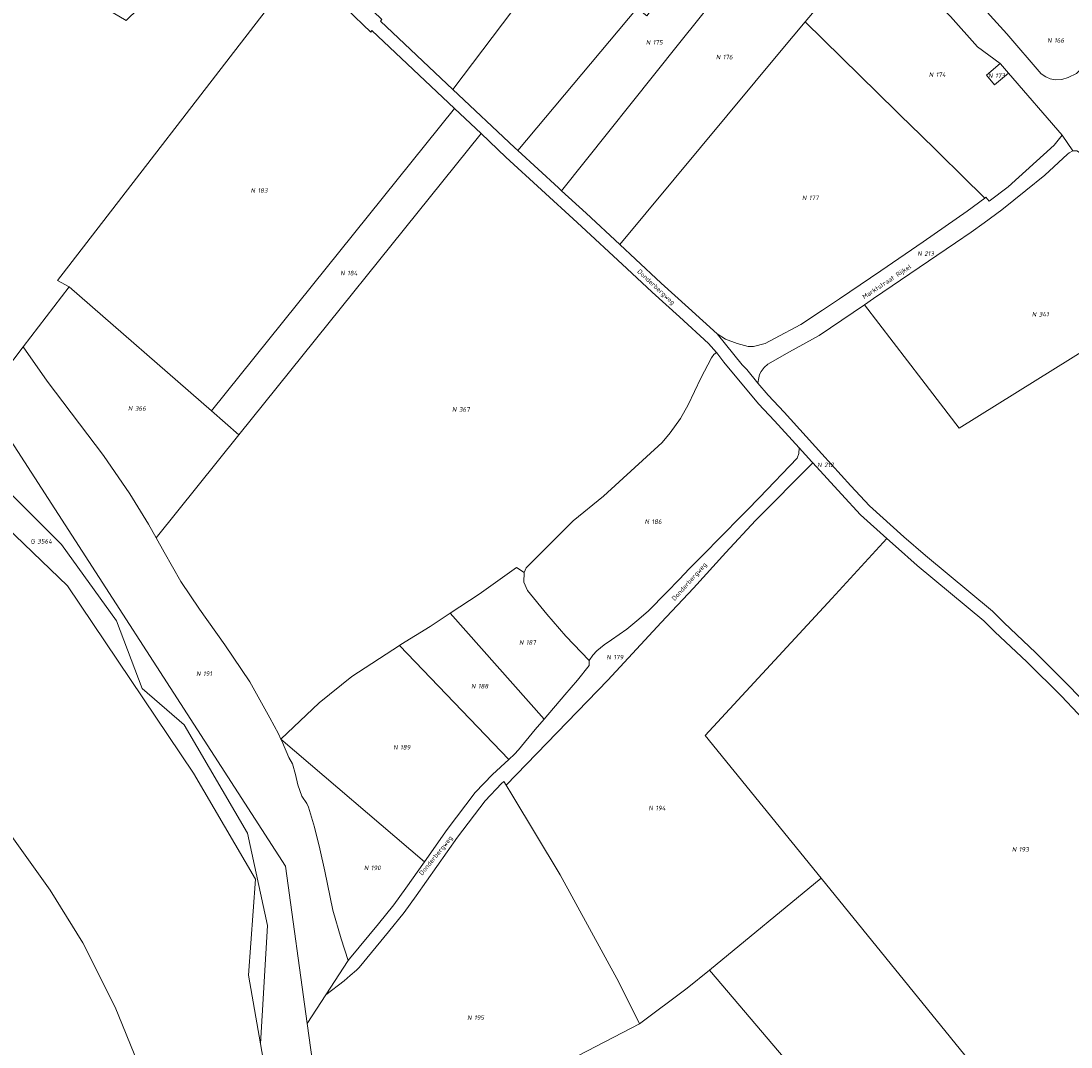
# Model space of a CAD drawing. Extents: x 197416 to 200266, y 360809 to 364638.
# Tile 12 of 17: x 198879 to 199290, y 362887 to 363288. Entities that reach past the tile are written whole.
import ezdxf
from ezdxf.enums import TextEntityAlignment as Align
from ezdxf.lldxf.tags import DXFTag

# ---------------------------------------------------------------- set-up
doc = ezdxf.new("R2010")
doc.units = 0
for name, color, linetype, lineweight in [('B-SB-KG-GRENS_PERCEEL-S', 30, 'Continuous', 25), ('B-SB-OG-BEBOUWING_STRAATNAAM-T18', 30, 'Continuous', 18), ('B-WE-KG-GRENS_PERCEEL-G', 30, 'KG-PERCEEL', 18)]:
    doc.layers.add(name, color=color, linetype=linetype, lineweight=lineweight)
doc.styles.add('NLCS-ISO', font='NLCS-ISO.ttf', dxfattribs={"height": 1.8})
doc.styles.add('NLCS-ISO-M1000-T18', font='NLCS-ISO.ttf', dxfattribs={"height": 1.8})
tags = doc.linetypes.add('KG-PERCEEL', pattern='A,5.5,-2,["P",Standard,S=1.8,R=0,X=-0.5,Y=-0.9],-2,5.5,-2,[5,NLCS.shx,S=0.75,R=0,X=0,Y=0],-2', length=19).pattern_tags.tags
tags[6] = DXFTag(74, 10)

# ---------------------------------------------------------------- blocks, each defined once
blk = doc.blocks.new('SKG-PERCEELNUMMER-SO')
at = {"style": 'NLCS-ISO', "oblique": 10, "flags": 1}
for tag, p in [('GEMEENTECODE', (0, 2.55)), ('PERCEELGROOTTE', (0, -2.45))]:
    blk.add_attdef(tag, text='', height=1.8, dxfattribs=at).set_placement(p, align=Align.MIDDLE_CENTER)
at = {"style": 'NLCS-ISO', "oblique": 10}
blk.add_attdef('SECTIE', text='', height=1.8, dxfattribs=at).set_placement((-0.5, 0), align=Align.MIDDLE_RIGHT)
blk.add_attdef('PERCEELNUMMER', text='', height=1.8, dxfattribs=at).set_placement((0.5, 0), align=Align.MIDDLE_LEFT)

msp = doc.modelspace()

# ---------------------------------------------------------------- linework, layer by layer
at = {"layer": 'B-WE-KG-GRENS_PERCEEL-G', "flags": 128}
for points in [[(198183.686, 363319.761), (198183.846, 363318.853), (198222.119, 363289.205), (198292.968, 363250.441), (198312.372, 363240.036), (198411.949, 363206.326), (198457.386, 363192.638), (198494.739, 363181.384), (198515.462, 363175.14), (198551.634, 363163.942), (198627.343, 363140.502), (198637.586, 363135.014), (198697.337, 363103.007), (198681.612, 363089.582), (198759.248, 363004.423), (198761.614, 363001.085), (198777.246, 362975.665), (198819.605, 362896.827), (198840.966, 362846.978), (198840.98, 362846.912), (198856.866, 362772.896), (198842.867, 362718.119), (198826.137, 362696.381), (198794.198, 362639.514), (198775.127, 362606.563), (198767.008, 362601.172), (198751.21, 362619.595), (198745.213, 362618.913), (198687.794, 362530.414), (198670.836, 362518.153), (198676.34, 362512.605), (198663.391, 362503.239), (198664.575, 362496.943), (198664.322, 362493.465), (198663.784, 362486.088), (198638.899, 362479.474), (198613.107, 362463.331), (198605.417, 362461.791), (198590.376, 362450.815), (198551.491, 362429.516), (198550.624, 362429.017), (198498.988, 362399.436), (198506.79, 362397.369), (198559.168, 362383.172), (198616.649, 362367.282), (198634.393, 362378.103), (198648.92, 362387.477), (198664.058, 362396.451), (198680.008, 362405.224), (198702.008, 362417.536), (198730.273, 362431.952), (198751.249, 362443.818), (198767.57, 362454.194), (198781.856, 362464.539), (198795.335, 362474.261), (198808.621, 362483.165), (198821.081, 362493.071), (198833.531, 362503.587), (198846.577, 362515.124), (198858.611, 362526.444), (198867.618, 362536.307), (198875.808, 362546.771), (198882.979, 362557.425), (198886.959, 362563.772), (198886.966, 362563.783), (198889.388, 362567.87), (198897.558, 362581.846), (198900.113, 362586.435), (198906.138, 362597.257), (198915.54, 362615.716), (198923.715, 362631.74), (198931.079, 362648.377), (198937.626, 362663.798), (198942.137, 362677.803), (198945.422, 362689.376), (198952.076, 362742.997), (198951.327, 362765.758), (198948.768, 362795.638), (198943.947, 362815.568), (198936.706, 362841.402), (198929.868, 362864.392), (198924.632, 362880.468), (198915.762, 362902.249), (198903.041, 362927.497), (198890.308, 362948.066), (198875.343, 362969.046), (198859.768, 362989.821), (198843.376, 363009.992), (198826.176, 363031.18), (198811.198, 363049.109), (198793.982, 363066.031), (198779.396, 363079.491), (198761.359, 363094.18), (198745.744, 363104.393), (198726.275, 363116.042), (198706.802, 363127.08), (198669.674, 363145.291), (198639.645, 363159.416), (198612.455, 363172.109), (198576.939, 363186.661), (198538.782, 363201.833), (198523.763, 363207.372), (198483.974, 363221.093), (198476.621, 363223.199), (198465.874, 363226.413), (198458.069, 363228.658), (198447.441, 363231.921), (198434.963, 363236.575), (198419.003, 363242.59), (198402.424, 363249.201), (198368.041, 363262.811), (198338.3, 363278.336), (198324.541, 363286.423), (198311.36, 363296.351), (198296.319, 363308.076), (198280.435, 363321.412), (198268.438, 363333.395), (198249.407, 363352.57), (198233.657, 363370.178), (198219.517, 363388.628), (198210.12, 363403.096), (198203.65, 363412.94), (198197.384, 363422.786), (198191.505, 363433.31), (198186.377, 363444.988), (198182.002, 363332.472)], [(199047.918, 363261.446), (199133.286, 363374.546), (199133.219, 363374.604), (199128.504, 363378.625), (199101.548, 363404.641), (199101.36, 363404.88), (199081.597, 363384.871), (199074.479, 363377.679), (199061.205, 363389.498), (198993.166, 363315.479), (199000.396, 363307.87), (199020.15, 363288.79), (199019.602, 363288.154)], [(199047.918, 363261.446), (199072.049, 363238.707), (199073.314, 363237.544), (199120.027, 363293.223), (199123.787, 363290.243), (199162.678, 363339.963), (199157.315, 363344.096), (199163.204, 363352.439), (199158.057, 363355.951), (199148.478, 363363.59), (199143.872, 363366.819), (199137.238, 363371.438), (199133.286, 363374.546)], [(198879.788, 363160.686), (198897.806, 363184.208), (198893.204, 363186.626), (198980.134, 363299.477), (198987.803, 363309.322), (198982.748, 363315.646), (198978.924, 363321.219), (198975.14, 363327.541), (198972.115, 363333.902), (198970.664, 363337.716), (198920.04, 363288.483), (198797.161, 363360.927), (198745.22, 363257.069), (198788.748, 363230.213), (198777.997, 363210.121), (198850.733, 363159.454), (198863.87, 363139.906), (198864.206, 363140.345)], [(199394.339, 362914.715), (199392.871, 362915.504), (199391.337, 362917.048), (199368.536, 362941.538), (199367.241, 362942.916), (199359.99, 362950.631), (199345.352, 362967.538), (199329.69, 362985.1), (199315.218, 363000.326), (199289.629, 363027.436), (199276.065, 363040.995), (199263.497, 363052.8), (199259.06, 363057.236), (199232.883, 363079.013), (199224.363, 363086.398), (199210.946, 363098.489), (199203.631, 363106.366), (199192.263, 363118.867), (199177.507, 363135.156), (199171.265, 363141.775), (199167.294, 363146.527), (199162.914, 363151.788), (199161.074, 363153.636), (199151.273, 363165.766), (199140.157, 363175.94), (199129.437, 363185.702), (199119.383, 363194.996), (199113.235, 363200.718), (199100.059, 363212.981), (199090.444, 363221.812), (199089.254, 363222.905), (199073.314, 363237.544), (199072.049, 363238.707), (199047.918, 363261.446), (199019.602, 363288.154), (199020.15, 363288.79), (199000.396, 363307.87), (198993.166, 363315.479), (198992.684, 363315.986), (198984.73, 363326.952), (198979.187, 363337.989), (198976.857, 363344.319), (198975.322, 363350.419), (198975.185, 363354.443), (198966.558, 363353.095), (198966.886, 363352.042), (198968.117, 363345.558), (198970.046, 363339.341), (198970.664, 363337.716), (198972.115, 363333.902), (198975.14, 363327.541), (198978.924, 363321.219), (198982.748, 363315.646), (198987.803, 363309.322), (198988.734, 363310.442), (198996.837, 363302.142), (199006.286, 363293.022), (199015.779, 363283.927), (199016.226, 363284.473), (199048.517, 363254.011), (199058.956, 363244.175), (199068.691, 363235.001), (199096.573, 363209.394), (199115.963, 363191.349), (199125.934, 363182.131), (199136.542, 363172.471), (199147.896, 363162.079), (199151.051, 363158.463), (199151.584, 363157.852), (199153.904, 363154.758), (199167.513, 363138.465), (199173.82, 363131.778), (199183.474, 363121.122), (199188.38, 363115.706), (199188.756, 363115.293), (199199.939, 363102.993), (199207.435, 363094.923), (199217.706, 363085.667), (199221.063, 363082.64), (199229.659, 363075.192), (199255.683, 363053.54), (199259.99, 363049.234), (199272.576, 363037.414), (199286.057, 363023.936), (199311.64, 362996.833), (199325.99, 362981.736), (199341.571, 362964.266), (199356.264, 362947.294), (199379.876, 362922.181), (199389.249, 362912.283)], [(199162.678, 363339.963), (199123.787, 363290.243), (199120.027, 363293.223), (199073.314, 363237.544), (199089.254, 363222.905), (199090.444, 363221.812), (199136.227, 363279.142), (199176.526, 363329.509)], [(199176.526, 363329.509), (199136.227, 363279.142), (199090.444, 363221.812), (199100.059, 363212.981), (199113.235, 363200.718), (199176.376, 363276.671), (199185.819, 363287.949), (199210.817, 363317.688), (199200.841, 363325.184), (199183.502, 363338.217)], [(199286.322, 363243.586), (199265.349, 363267.873), (199259.872, 363263.284), (199256.714, 363267.048), (199262.127, 363271.576), (199253.214, 363278.124), (199242.699, 363289.996), (199233.084, 363299.859), (199229.716, 363303.143), (199223.366, 363308.19), (199213.169, 363315.906), (199210.817, 363317.688), (199185.819, 363287.949), (199228.6, 363245.965), (199229.625, 363244.978), (199256.043, 363218.93), (199256.445, 363219.236), (199257.844, 363217.783), (199265.192, 363223.36), (199283.224, 363239.651)], [(198987.803, 363309.322), (198980.134, 363299.477), (198893.204, 363186.626), (198897.806, 363184.208), (198953.394, 363135.686), (199048.517, 363254.011), (199016.226, 363284.473), (199015.779, 363283.927), (199006.286, 363293.022), (198996.837, 363302.142), (198988.734, 363310.442)], [(199545.828, 363018.919), (199630.076, 362942.361), (199633.004, 362938.706), (199633.366, 362938.254), (199651.195, 362919.961), (199664.735, 362905.211), (199675.278, 362892.941), (199690.282, 362875.564), (199691.807, 362873.904), (199708.164, 362856.114), (199727.633, 362836.006), (199744.73, 362820.42), (199745.159, 362820.028), (199764.482, 362803.077), (199778.718, 362791.412), (199783.503, 362787.677), (199806.378, 362771.348), (199822.617, 362760.032), (199827.299, 362756.769), (199835.754, 362751.186), (199848.157, 362743.233), (199856.868, 362738.078), (199865.551, 362732.157), (199881.306, 362723.361), (199899.049, 362713.941), (199908.778, 362708.934), (199908.923, 362708.86), (199919.54, 362706.01), (199919.591, 362706.006), (199928.748, 362705.308), (199940.496, 362704.907), (199946.178, 362703.179), (199951.643, 362700.876), (199949.918, 362711.377), (199940.913, 362713.697), (199929.809, 362714.216), (199921.404, 362714.774), (199908.988, 362721.165), (199907.838, 362721.754), (199907.045, 362719.716), (199892.135, 362727.586), (199882.631, 362732.6), (199864.634, 362743.603), (199860.382, 362746.204), (199847.414, 362754.209), (199831.088, 362764.821), (199821.228, 362771.767), (199807.992, 362781.093), (199792.08, 362793.08), (199777.844, 362804.33), (199776.279, 362805.264), (199771.008, 362809.587), (199759.286, 362819.387), (199746.035, 362831.303), (199744.012, 362833.122), (199726.202, 362850.362), (199723.495, 362853.173), (199714.502, 362862.506), (199714.255, 362862.762), (199711.091, 362866.162), (199704.919, 362872.795), (199694.463, 362884.271), (199689.982, 362890.536), (199674.258, 362908.622), (199665.755, 362917.463), (199645.205, 362938.544), (199636.701, 362947.268), (199606.007, 362975.865), (199570.276, 363008.147), (199540.904, 363034.544), (199535.514, 363040.131), (199526.245, 363048.472), (199527.294, 363049.599), (199493.668, 363079.937), (199489.262, 363083.899), (199487.95, 363082.486), (199468.714, 363100.328), (199461.878, 363105.949), (199443.159, 363122.878), (199440.439, 363125.337), (199425.278, 363139.063), (199407.203, 363155.366), (199385.506, 363174.606), (199386.528, 363176.055), (199379.509, 363182.339), (199371.941, 363189.005), (199371.034, 363189.805), (199361.422, 363198.404), (199357.014, 363202.409), (199350.389, 363208.393), (199345.661, 363212.602), (199342.481, 363215.027), (199332.757, 363222.2), (199331.151, 363219.415), (199317.329, 363227.775), (199305.045, 363235.095), (199301.785, 363237.839), (199301.063, 363238.512), (199304.594, 363263.202), (199306.162, 363274.127), (199315.299, 363290.555), (199317.332, 363293.932), (199308.944, 363293.596), (199307.811, 363293.551), (199296.661, 363274.184), (199294.246, 363270.076), (199292.012, 363267.651), (199288.634, 363266.082), (199286.28, 363265.336), (199283.556, 363265.232), (199281.593, 363265.579), (199279.897, 363266.442), (199278.081, 363267.607), (199264.657, 363283.219), (199258.224, 363290.356), (199252.882, 363296.568), (199233.084, 363299.859), (199242.699, 363289.996), (199253.214, 363278.124), (199262.127, 363271.576), (199262.238, 363271.494), (199265.349, 363267.873), (199286.322, 363243.586), (199290.585, 363237.473), (199292.087, 363237.428), (199293.155, 363236.802), (199294.042, 363235.269), (199299.8, 363230.034), (199309.415, 363223.42), (199328.526, 363212.576), (199328.92, 363213.263), (199337.757, 363206.414), (199343.932, 363200.659), (199347.635, 363197.208), (199359.046, 363186.85), (199358.094, 363185.354), (199385.161, 363160.91), (199385.356, 363160.734), (199391.555, 363155.58), (199394.893, 363152.498), (199451.265, 363102.074), (199452.936, 363102.698)], [(199252.882, 363296.568), (199258.224, 363290.356), (199264.657, 363283.219), (199278.081, 363267.607), (199279.897, 363266.442), (199281.593, 363265.579), (199283.556, 363265.232), (199286.28, 363265.336), (199288.634, 363266.082), (199292.012, 363267.651), (199294.246, 363270.076), (199296.661, 363274.184), (199307.811, 363293.551), (199299.413, 363293.221), (199294.194, 363293.035), (199287.983, 363292.849), (199281.819, 363292.981), (199276.24, 363293.296), (199270.79, 363293.763), (199266.529, 363294.303), (199261.108, 363295.201), (199257.838, 363295.744), (199253.977, 363296.385)], [(198984.148, 362822.108), (198972.64, 362887.956), (198967.948, 362914.8), (198970.605, 362952.327), (198946.447, 362993.88), (198897.057, 363067.143), (198845.833, 363116.352), (198839.425, 363122.508), (198746.166, 363208.67), (198710.896, 363230.113), (198647.964, 363250.667), (198649.716, 363261.842), (198644.559, 363267.551), (198513.268, 363288.015), (198511.652, 363285.863), (198465.874, 363226.413), (198476.621, 363223.199), (198483.974, 363221.093), (198523.763, 363207.372), (198538.782, 363201.833), (198576.939, 363186.661), (198612.455, 363172.109), (198639.645, 363159.416), (198669.674, 363145.291), (198706.802, 363127.08), (198726.275, 363116.042), (198745.744, 363104.393), (198761.359, 363094.18), (198779.396, 363079.491), (198793.982, 363066.031), (198811.198, 363049.109), (198826.176, 363031.18), (198843.376, 363009.992), (198859.768, 362989.821), (198875.343, 362969.046), (198890.308, 362948.066), (198903.041, 362927.497), (198915.762, 362902.249), (198924.632, 362880.468), (198929.868, 362864.392), (198936.706, 362841.402), (198943.947, 362815.568), (198948.768, 362795.638), (198951.327, 362765.758), (198952.076, 362742.997), (198945.422, 362689.376), (198942.137, 362677.803), (198937.626, 362663.798), (198931.079, 362648.377), (198923.715, 362631.74), (198915.54, 362615.716), (198906.138, 362597.257), (198900.113, 362586.435), (198933.1, 362576.186), (198956.9, 362629.225), (198982.163, 362687.565), (198972.594, 362690.767), (198971.421, 362706.467), (198978.537, 362708.092), (198986.269, 362810.003)], [(199151.273, 363165.766), (199154.537, 363163.731), (199159.108, 363162.017), (199163.488, 363160.874), (199165.583, 363160.873), (199170.14, 363162.054), (199173.775, 363163.943), (199184.125, 363169.471), (199192.577, 363175.072), (199199.157, 363179.549), (199215.433, 363190.496), (199231.985, 363201.797), (199249.235, 363213.758), (199256.043, 363218.93), (199229.625, 363244.978), (199228.6, 363245.965), (199185.819, 363287.949), (199176.376, 363276.671), (199113.235, 363200.718), (199119.383, 363194.996), (199129.437, 363185.702), (199140.157, 363175.94)], [(199262.127, 363271.576), (199256.714, 363267.048), (199259.872, 363263.284), (199265.349, 363267.873), (199262.238, 363271.494)], [(198649.716, 363261.842), (198672.444, 363253.49), (198710.896, 363230.113), (198746.166, 363208.67), (198778.85, 363187.028), (198829.841, 363147.212), (198852.739, 363125.358), (198894.718, 363083.372), (198916.284, 363053.459), (198926.266, 363027.053), (198942.793, 363012.746), (198967.483, 362970.367), (198975.394, 362934.284), (198972.64, 362887.956), (198984.148, 362822.108), (198994.507, 362830.093), (198994.912, 362866.741), (198990.94, 362895.819), (198982.433, 362957.412), (198864.206, 363140.345), (198863.87, 363139.906), (198850.733, 363159.454), (198777.997, 363210.121), (198774.355, 363212.658), (198709.917, 363257.335), (198700.016, 363258.883), (198681.96, 363261.706), (198644.559, 363267.551)], [(198964.171, 363126.278), (199058.956, 363244.175), (199048.517, 363254.011), (198953.394, 363135.686)], [(199151.051, 363158.463), (199147.896, 363162.079), (199136.542, 363172.471), (199125.934, 363182.131), (199115.963, 363191.349), (199096.573, 363209.394), (199068.691, 363235.001), (199058.956, 363244.175), (198964.171, 363126.278), (198931.765, 363085.97), (198934.923, 363080.305), (198941.48, 363068.931), (198948.69, 363058), (198958.7, 363044.112), (198968.418, 363029.578), (198976.303, 363015.49), (198979.641, 363009.276), (198980.601, 363007.195), (198995.632, 363021.404), (199008.319, 363031.713), (199027.004, 363043.855), (199027.6, 363044.242), (199039.016, 363051.239), (199046.85, 363056.425), (199058.254, 363063.972), (199072.784, 363074.316), (199075.855, 363072.41), (199076.618, 363074.224), (199095.002, 363092.642), (199106.826, 363102.308), (199129.818, 363123.222), (199132.904, 363127.016), (199136.937, 363132.66), (199139.949, 363138.08), (199144.982, 363148.46), (199149.061, 363156.39), (199150.08, 363157.746)], [(199167.294, 363146.527), (199167.63, 363148.596), (199167.961, 363149.914), (199168.567, 363151.109), (199169.748, 363152.573), (199171.207, 363153.914), (199179.627, 363158.809), (199191.27, 363165.207), (199208.93, 363177.18), (199212.555, 363179.638), (199244.639, 363201.485), (199250.719, 363205.662), (199255.836, 363209.282), (199262.724, 363214.278), (199272.091, 363221.941), (199279.582, 363227.898), (199288.418, 363236.155), (199289.074, 363236.699), (199290.585, 363237.473), (199286.322, 363243.586), (199283.224, 363239.651), (199265.192, 363223.36), (199257.844, 363217.783), (199256.445, 363219.236), (199256.043, 363218.93), (199249.235, 363213.758), (199231.985, 363201.797), (199215.433, 363190.496), (199199.157, 363179.549), (199192.577, 363175.072), (199184.125, 363169.471), (199173.775, 363163.943), (199170.14, 363162.054), (199165.583, 363160.873), (199163.488, 363160.874), (199159.108, 363162.017), (199154.537, 363163.731), (199151.273, 363165.766), (199161.074, 363153.636), (199162.914, 363151.788)], [(199312.465, 363170.227), (199306.146, 363181.75), (199301.772, 363190.115), (199298.813, 363196.031), (199296.835, 363201.564), (199295.219, 363206.407), (199294.392, 363211.533), (199293.805, 363218.784), (199293.611, 363226.212), (199294.042, 363235.269), (199293.155, 363236.802), (199292.087, 363237.428), (199290.585, 363237.473), (199289.074, 363236.699), (199288.418, 363236.155), (199279.582, 363227.898), (199272.091, 363221.941), (199262.724, 363214.278), (199255.836, 363209.282), (199250.719, 363205.662), (199244.639, 363201.485), (199212.555, 363179.638), (199208.93, 363177.18), (199231.38, 363147.974), (199246.006, 363128.946)], [(198852.739, 363125.358), (198829.841, 363147.212), (198778.85, 363187.028), (198746.166, 363208.67), (198839.425, 363122.508), (198845.833, 363116.352), (198897.057, 363067.143), (198946.447, 362993.88), (198970.605, 362952.327), (198967.948, 362914.8), (198972.64, 362887.956), (198975.394, 362934.284), (198967.483, 362970.367), (198942.793, 363012.746), (198926.266, 363027.053), (198916.284, 363053.459), (198894.718, 363083.372)], [(198879.788, 363160.686), (198889.12, 363147.241), (198911.22, 363118.141), (198921.518, 363103.185), (198928.822, 363091.249), (198931.765, 363085.97), (198964.171, 363126.278), (198953.394, 363135.686), (198897.806, 363184.208)], [(199367.241, 362942.916), (199385.534, 362957.465), (199384.344, 362961.204), (199378.11, 362980.643), (199369.349, 363009.753), (199363.47, 363029.462), (199349.921, 363074.676), (199338.342, 363108.838), (199331.154, 363127.753), (199326.201, 363139.184), (199322.034, 363149.795), (199312.596, 363169.989), (199312.465, 363170.227), (199246.006, 363128.946), (199231.38, 363147.974), (199208.93, 363177.18), (199191.27, 363165.207), (199179.627, 363158.809), (199171.207, 363153.914), (199169.748, 363152.573), (199168.567, 363151.109), (199167.961, 363149.914), (199167.63, 363148.596), (199167.294, 363146.527), (199171.265, 363141.775), (199177.507, 363135.156), (199192.263, 363118.867), (199203.631, 363106.366), (199210.946, 363098.489), (199224.363, 363086.398), (199232.883, 363079.013), (199259.06, 363057.236), (199263.497, 363052.8), (199276.065, 363040.995), (199289.629, 363027.436), (199315.218, 363000.326), (199329.69, 362985.1), (199345.352, 362967.538), (199359.99, 362950.631)], [(198990.94, 362895.819), (198998.239, 362907.06), (199006.938, 362920.554), (199004.218, 362928.948), (199000.977, 362940.293), (198997.793, 362955.449), (198995.856, 362964.273), (198993.755, 362972.683), (198991.421, 362980.532), (198990.72, 362981.959), (198988.814, 362984.902), (198987.251, 362989.245), (198986.279, 362993.365), (198985.098, 362997.448), (198983.715, 362999.946), (198981.242, 363005.81), (198980.601, 363007.195), (198979.641, 363009.276), (198976.303, 363015.49), (198968.418, 363029.578), (198958.7, 363044.112), (198948.69, 363058), (198941.48, 363068.931), (198934.923, 363080.305), (198931.765, 363085.97), (198928.822, 363091.249), (198921.518, 363103.185), (198911.22, 363118.141), (198889.12, 363147.241), (198879.788, 363160.686), (198864.206, 363140.345), (198982.433, 362957.412)], [(199151.051, 363158.463), (199150.08, 363157.746), (199149.061, 363156.39), (199144.982, 363148.46), (199139.949, 363138.08), (199136.937, 363132.66), (199132.904, 363127.016), (199129.818, 363123.222), (199106.826, 363102.308), (199095.002, 363092.642), (199076.618, 363074.224), (199075.855, 363072.41), (199075.73, 363068.589), (199077.105, 363065.361), (199084.687, 363056.037), (199092.05, 363047.468), (199101.242, 363037.896), (199102.619, 363040.042), (199104.288, 363041.68), (199107.139, 363044.086), (199109.978, 363046.046), (199115.982, 363050.162), (199120.695, 363054.085), (199124.435, 363057.403), (199131.499, 363064.509), (199136.598, 363069.813), (199140.416, 363073.836), (199144.766, 363078.294), (199153.868, 363087.443), (199159.949, 363093.61), (199162.973, 363096.695), (199167.845, 363101.709), (199182.659, 363117.174), (199183.278, 363119.014), (199183.474, 363121.122), (199173.82, 363131.778), (199167.513, 363138.465), (199153.904, 363154.758), (199151.584, 363157.852)], [(199183.474, 363121.122), (199183.278, 363119.014), (199182.659, 363117.174), (199167.845, 363101.709), (199162.973, 363096.695), (199159.949, 363093.61), (199153.868, 363087.443), (199144.766, 363078.294), (199140.416, 363073.836), (199136.598, 363069.813), (199131.499, 363064.509), (199124.435, 363057.403), (199120.695, 363054.085), (199115.982, 363050.162), (199109.978, 363046.046), (199107.139, 363044.086), (199104.288, 363041.68), (199102.619, 363040.042), (199101.242, 363037.896), (199101.281, 363035.965), (199096.667, 363030.307), (199091.697, 363024.485), (199083.582, 363015.027), (199080.096, 363010.971), (199073.548, 363003.017), (199072.082, 363001.262), (199069.809, 362999.193), (199063.362, 362993.346), (199056.668, 362986.296), (199045.712, 362971.844), (199036.752, 362959.117), (199029.509, 362948.851), (199024.814, 362942.352), (199018.847, 362934.916), (199007.514, 362921.133), (199006.938, 362920.554), (198998.239, 362907.06), (199005.327, 362912.519), (199007.71, 362914.649), (199010.173, 362916.696), (199011.21, 362917.741), (199022.772, 362931.805), (199028.784, 362939.294), (199033.531, 362945.858), (199049.75, 362968.811), (199060.554, 362983.063), (199066.918, 362989.8), (199067.816, 362990.614), (199068.7, 362989.192), (199108.486, 363030.307), (199129.38, 363052.768), (199142.048, 363066.254), (199154.738, 363080.214), (199166.283, 363092.705), (199188.756, 363115.293), (199188.38, 363115.706)], [(199191.992, 362952.776), (199146.677, 363008.563), (199196.149, 363062.256), (199217.706, 363085.667), (199207.435, 363094.923), (199199.939, 363102.993), (199188.756, 363115.293), (199166.283, 363092.705), (199154.738, 363080.214), (199142.048, 363066.254), (199129.38, 363052.768), (199108.486, 363030.307), (199068.7, 362989.192), (199070.966, 362985.49), (199089.929, 362954.07), (199112.819, 362912.076), (199120.975, 362895.735), (199139.643, 362909.638), (199148.28, 362916.755)], [(199191.992, 362952.776), (199267.988, 362859.238), (199274.688, 362862.198), (199305.923, 362873.143), (199308.373, 362874.176), (199339.052, 362887.74), (199341.22, 362888.959), (199349.468, 362892.705), (199389.249, 362912.283), (199379.876, 362922.181), (199356.264, 362947.294), (199341.571, 362964.266), (199325.99, 362981.736), (199311.64, 362996.833), (199286.057, 363023.936), (199272.576, 363037.414), (199259.99, 363049.234), (199255.683, 363053.54), (199229.659, 363075.192), (199221.063, 363082.64), (199217.706, 363085.667), (199196.149, 363062.256), (199146.677, 363008.563)], [(199101.242, 363037.896), (199092.05, 363047.468), (199084.687, 363056.037), (199077.105, 363065.361), (199075.73, 363068.589), (199075.855, 363072.41), (199072.784, 363074.316), (199058.254, 363063.972), (199046.85, 363056.425), (199083.582, 363015.027), (199091.697, 363024.485), (199096.667, 363030.307), (199101.281, 363035.965)], [(199069.809, 362999.193), (199072.082, 363001.262), (199073.548, 363003.017), (199080.096, 363010.971), (199083.582, 363015.027), (199046.85, 363056.425), (199039.016, 363051.239), (199027.6, 363044.242), (199027.004, 363043.855)], [(199036.752, 362959.117), (199045.712, 362971.844), (199056.668, 362986.296), (199063.362, 362993.346), (199069.809, 362999.193), (199027.004, 363043.855), (199008.319, 363031.713), (198995.632, 363021.404), (198980.601, 363007.195)], [(199036.752, 362959.117), (198980.601, 363007.195), (198981.242, 363005.81), (198983.715, 362999.946), (198985.098, 362997.448), (198986.279, 362993.365), (198987.251, 362989.245), (198988.814, 362984.902), (198990.72, 362981.959), (198991.421, 362980.532), (198993.755, 362972.683), (198995.856, 362964.273), (198997.793, 362955.449), (199000.977, 362940.293), (199004.218, 362928.948), (199006.938, 362920.554), (199007.514, 362921.133), (199018.847, 362934.916), (199024.814, 362942.352), (199029.509, 362948.851)], [(198994.507, 362830.093), (199120.975, 362895.735), (199112.819, 362912.076), (199089.929, 362954.07), (199070.966, 362985.49), (199068.7, 362989.192), (199067.816, 362990.614), (199066.918, 362989.8), (199060.554, 362983.063), (199049.75, 362968.811), (199033.531, 362945.858), (199028.784, 362939.294), (199022.772, 362931.805), (199011.21, 362917.741), (199010.173, 362916.696), (199007.71, 362914.649), (199005.327, 362912.519), (198998.239, 362907.06), (198990.94, 362895.819), (198994.912, 362866.741)], [(199148.28, 362916.755), (199217.836, 362834.998), (199267.988, 362859.238), (199191.992, 362952.776)], [(198992.057, 362735.383), (198985.988, 362687.796), (199045.965, 362721.985), (199107.516, 362621.01), (199125.073, 362613.829), (199144.226, 362609.041), (199191.842, 362585.636), (199206.739, 362573.135), (199217.912, 362555.846), (199235.735, 362534.035), (199304.096, 362514.088), (199371.756, 362512.376), (199383.819, 362522.459), (199413.121, 362546.543), (199416.361, 362549.213), (199354.606, 362643.1), (199350.621, 362653.454), (199347.016, 362660.698), (199346.91, 362660.874), (199342.516, 362668.148), (199331.582, 362686.466), (199325.654, 362696.399), (199315.896, 362712.748), (199290.542, 362755.833), (199292.756, 362767.902), (199303.751, 362779.109), (199314.658, 362783.599), (199293.32, 362825.285), (199317.351, 362835.743), (199309.528, 362869.219), (199308.373, 362874.176), (199305.923, 362873.143), (199274.688, 362862.198), (199267.988, 362859.238), (199217.836, 362834.998), (199148.28, 362916.755), (199139.643, 362909.638), (199120.975, 362895.735), (198994.507, 362830.093)]]:
    msp.add_lwpolyline(points, close=True, dxfattribs=at)

# ---------------------------------------------------------------- block references
at = {"layer": 'B-SB-KG-GRENS_PERCEEL-S', "color": 30}
for p, values in [((199125.668, 363279.874), {'PERCEELNUMMER': '175', 'SECTIE': 'N'}), ((199282.731, 363280.653), {'PERCEELNUMMER': '166', 'SECTIE': 'N'}), ((199153.071, 363274.117), {'PERCEELNUMMER': '176', 'SECTIE': 'N'}), ((199236.406, 363267.228), {'PERCEELNUMMER': '174', 'SECTIE': 'N'}), ((199259.633, 363266.861), {'PERCEELNUMMER': '173', 'SECTIE': 'N'}), ((198970.995, 363221.911), {'PERCEELNUMMER': '183', 'SECTIE': 'N'}), ((199186.77, 363219.045), {'PERCEELNUMMER': '177', 'SECTIE': 'N'}), ((199231.902, 363197.233), {'PERCEELNUMMER': '213', 'SECTIE': 'N'}), ((199006.064, 363189.581), {'PERCEELNUMMER': '184', 'SECTIE': 'N'}), ((199276.713, 363173.47), {'PERCEELNUMMER': '341', 'SECTIE': 'N'}), ((198922.977, 363136.638), {'PERCEELNUMMER': '366', 'SECTIE': 'N'}), ((199049.805, 363136.222), {'PERCEELNUMMER': '367', 'SECTIE': 'N'}), ((199192.71, 363114.524), {'PERCEELNUMMER': '212', 'SECTIE': 'N'}), ((199125.171, 363092.293), {'PERCEELNUMMER': '186', 'SECTIE': 'N'}), ((198884.78, 363084.625), {'PERCEELNUMMER': '3564', 'SECTIE': 'G'}), ((199076.038, 363045.01), {'PERCEELNUMMER': '187', 'SECTIE': 'N'}), ((199110.251, 363039.256), {'PERCEELNUMMER': '179', 'SECTIE': 'N'}), ((198949.665, 363032.792), {'PERCEELNUMMER': '191', 'SECTIE': 'N'}), ((199057.267, 363027.905), {'PERCEELNUMMER': '188', 'SECTIE': 'N'}), ((199026.804, 363003.977), {'PERCEELNUMMER': '189', 'SECTIE': 'N'}), ((199126.676, 362980.199), {'PERCEELNUMMER': '194', 'SECTIE': 'N'}), ((199268.914, 362964.023), {'PERCEELNUMMER': '193', 'SECTIE': 'N'}), ((199015.335, 362956.777), {'PERCEELNUMMER': '190', 'SECTIE': 'N'}), ((199055.732, 362898.167), {'PERCEELNUMMER': '195', 'SECTIE': 'N'})]:
    msp.add_blockref('SKG-PERCEELNUMMER-SO', p, dxfattribs=at).add_auto_attribs(values)

# ---------------------------------------------------------------- texts
at = {"layer": 'B-SB-OG-BEBOUWING_STRAATNAAM-T18', "color": 30, "style": 'NLCS-ISO-M1000-T18'}
for s, rotation, p in [('Marktstraat Rijkel', 33.7, (199217.876, 363186.018)), ('Donderbergweg', 317.1, (199127.312, 363183.972)), ('Donderbergweg', 48.2, (199140.589, 363068.699)), ('Donderbergweg', 51, (199041.42, 362961.475))]:
    msp.add_text(s, height=1.8, rotation=rotation, dxfattribs=at).set_placement(p, align=Align.MIDDLE)

doc.saveas('drawing.dxf')
